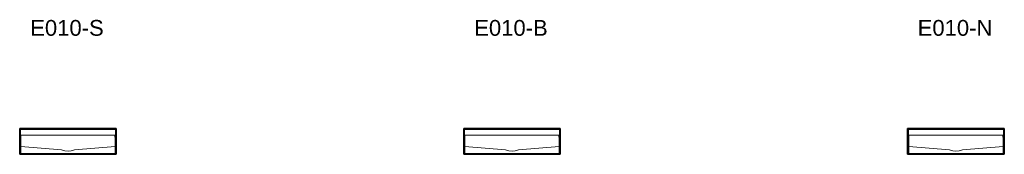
# Model space of a CAD drawing. Header units: millimetres. Extents: x 3457 to 5954, y 2328 to 2669.
import ezdxf

# ---------------------------------------------------------------- set-up
doc = ezdxf.new("R2010")
doc.units = ezdxf.units.MM
doc.layers.add('A-GENM', color=13, linetype='Continuous', lineweight=18)
doc.layers.add('A-GENM-IDEN', color=13, linetype='Continuous', lineweight=9)
doc.styles.add('Arial', font='arial.ttf', dxfattribs={"height": 40})

# ---------------------------------------------------------------- blocks, each defined once
blk = doc.blocks.new('DBLTD_Duten_PaperTowelDispensers_E010 - Brushed Stainless Steel Folded Paper Towel Dispenser-465148-Level 0')
at = {"layer": 'A-GENM', "lineweight": 35}
for p, q in [((-121, 300), (-122.5, 300)), ((-122.5, 300), (-122.5, 235)), ((-121, 300), (-121, 299)), ((121, 300), (-121, 300)), ((-121, 235), (-121, 300)), ((121, 300), (121, 235)), ((122.5, 300), (121, 300)), ((121, 299), (121, 300)), ((122.5, 235), (122.5, 300)), ((-121, 299), (121, 299)), ((-122.5, 235), (-121, 235)), ((-121, 236), (-121, 235)), ((122.5, 236), (-121, 236)), ((-121, 235), (122.5, 235)), ((121, 235), (122.5, 235)), ((122.5, 235), (122.5, 236))]:
    blk.add_line(p, q, dxfattribs=at)
at = {"layer": 'A-GENM'}
for p, q in [((-121, 277.7), (-119.4, 277.7)), ((-119.4, 277.7), (-119.4, 263.8)), ((-119.2, 254.4), (-119.2, 283.3)), ((-119.2, 283.3), (118.5, 283.3)), ((118.5, 283.3), (119.4, 271.6)), ((119.4, 263.8), (119.4, 277.7)), ((119.4, 277.7), (121, 277.7)), ((-119.4, 263.8), (-121, 263.8)), ((-119.4, 256), (-121, 256)), ((-119.4, 263.8), (-119.4, 256)), ((-119.4, 256), (-119.4, 236)), ((-16.2, 246.5), (-119.2, 254.4)), ((119.4, 254.4), (16.2, 246.5)), ((119.4, 256), (119.4, 263.8)), ((121, 263.8), (119.4, 263.8)), ((119.4, 236), (119.4, 256)), ((121, 256), (119.4, 256))]:
    blk.add_line(p, q, dxfattribs=at)
at = {"layer": 'A-GENM', "flags": 128}
blk.add_lwpolyline([(16.2, 246.5), (8.3, 244.1), (0, 243.3), (-8.3, 244.1), (-16.2, 246.5)], dxfattribs=at)
blk = doc.blocks.new('DBLTD_Duten_PaperTowelDispensers_E010 - Matte Black Folded Paper Towel Dispenser-465152-Level 0')
at = {"layer": 'A-GENM', "lineweight": 35}
for p, q in [((-121, 300), (-122.5, 300)), ((-122.5, 300), (-122.5, 235)), ((-121, 300), (-121, 299)), ((121, 300), (-121, 300)), ((-121, 235), (-121, 300)), ((121, 300), (121, 235)), ((122.5, 300), (121, 300)), ((121, 299), (121, 300)), ((122.5, 235), (122.5, 300)), ((-121, 299), (121, 299)), ((-122.5, 235), (-121, 235)), ((-121, 236), (-121, 235)), ((122.5, 236), (-121, 236)), ((-121, 235), (122.5, 235)), ((121, 235), (122.5, 235)), ((122.5, 235), (122.5, 236))]:
    blk.add_line(p, q, dxfattribs=at)
at = {"layer": 'A-GENM'}
for p, q in [((-121, 277.7), (-119.4, 277.7)), ((-119.4, 277.7), (-119.4, 263.8)), ((-119.2, 254.4), (-119.2, 283.3)), ((-119.2, 283.3), (118.5, 283.3)), ((118.5, 283.3), (119.4, 271.6)), ((119.4, 263.8), (119.4, 277.7)), ((119.4, 277.7), (121, 277.7)), ((-119.4, 263.8), (-121, 263.8)), ((-119.4, 256), (-121, 256)), ((-119.4, 263.8), (-119.4, 256)), ((-119.4, 256), (-119.4, 236)), ((-16.2, 246.5), (-119.2, 254.4)), ((119.4, 254.4), (16.2, 246.5)), ((119.4, 256), (119.4, 263.8)), ((121, 263.8), (119.4, 263.8)), ((119.4, 236), (119.4, 256)), ((121, 256), (119.4, 256))]:
    blk.add_line(p, q, dxfattribs=at)
at = {"layer": 'A-GENM', "flags": 128}
blk.add_lwpolyline([(16.2, 246.5), (8.3, 244.1), (0, 243.3), (-8.3, 244.1), (-16.2, 246.5)], dxfattribs=at)
blk = doc.blocks.new('DBLTD_Duten_PaperTowelDispensers_E010 - Polished Stainless Steel Folded Paper Towel Dispenser-465150-Level 0')
at = {"layer": 'A-GENM', "lineweight": 35}
for p, q in [((-121, 300), (-122.5, 300)), ((-122.5, 300), (-122.5, 235)), ((-121, 300), (-121, 299)), ((121, 300), (-121, 300)), ((-121, 235), (-121, 300)), ((121, 300), (121, 235)), ((122.5, 300), (121, 300)), ((121, 299), (121, 300)), ((122.5, 235), (122.5, 300)), ((-121, 299), (121, 299)), ((-122.5, 235), (-121, 235)), ((-121, 236), (-121, 235)), ((122.5, 236), (-121, 236)), ((-121, 235), (122.5, 235)), ((121, 235), (122.5, 235)), ((122.5, 235), (122.5, 236))]:
    blk.add_line(p, q, dxfattribs=at)
at = {"layer": 'A-GENM'}
for p, q in [((-121, 277.7), (-119.4, 277.7)), ((-119.4, 277.7), (-119.4, 263.8)), ((-119.2, 254.4), (-119.2, 283.3)), ((-119.2, 283.3), (118.5, 283.3)), ((118.5, 283.3), (119.4, 271.6)), ((119.4, 263.8), (119.4, 277.7)), ((119.4, 277.7), (121, 277.7)), ((-119.4, 263.8), (-121, 263.8)), ((-119.4, 256), (-121, 256)), ((-119.4, 263.8), (-119.4, 256)), ((-119.4, 256), (-119.4, 236)), ((-16.2, 246.5), (-119.2, 254.4)), ((119.4, 254.4), (16.2, 246.5)), ((119.4, 256), (119.4, 263.8)), ((121, 263.8), (119.4, 263.8)), ((119.4, 236), (119.4, 256)), ((121, 256), (119.4, 256))]:
    blk.add_line(p, q, dxfattribs=at)
at = {"layer": 'A-GENM', "flags": 128}
blk.add_lwpolyline([(16.2, 246.5), (8.3, 244.1), (0, 243.3), (-8.3, 244.1), (-16.2, 246.5)], dxfattribs=at)

msp = doc.modelspace()

# ---------------------------------------------------------------- block references
at = {"layer": 'A-GENM'}
for name, p in [('DBLTD_Duten_PaperTowelDispensers_E010 - Brushed Stainless Steel Folded Paper Towel Dispenser-465148-Level 0', (3579.9, 2093.2)), ('DBLTD_Duten_PaperTowelDispensers_E010 - Polished Stainless Steel Folded Paper Towel Dispenser-465150-Level 0', (4705.6, 2093.2)), ('DBLTD_Duten_PaperTowelDispensers_E010 - Matte Black Folded Paper Towel Dispenser-465152-Level 0', (5831.2, 2093.2))]:
    msp.add_blockref(name, p, dxfattribs=at)

# ---------------------------------------------------------------- texts
at = {"layer": 'A-GENM-IDEN', "char_height": 40, "attachment_point": 1, "style": 'Arial'}
for s, insert, width in [('E010-S', (3484.1, 2668.4), 230.886), ('E010-B', (4609.8, 2668.4), 230.886), ('E010-N', (5734.1, 2668.4), 234.093)]:
    msp.add_mtext(s, dxfattribs=dict(at, insert=insert, width=width))

doc.saveas('drawing.dxf')
